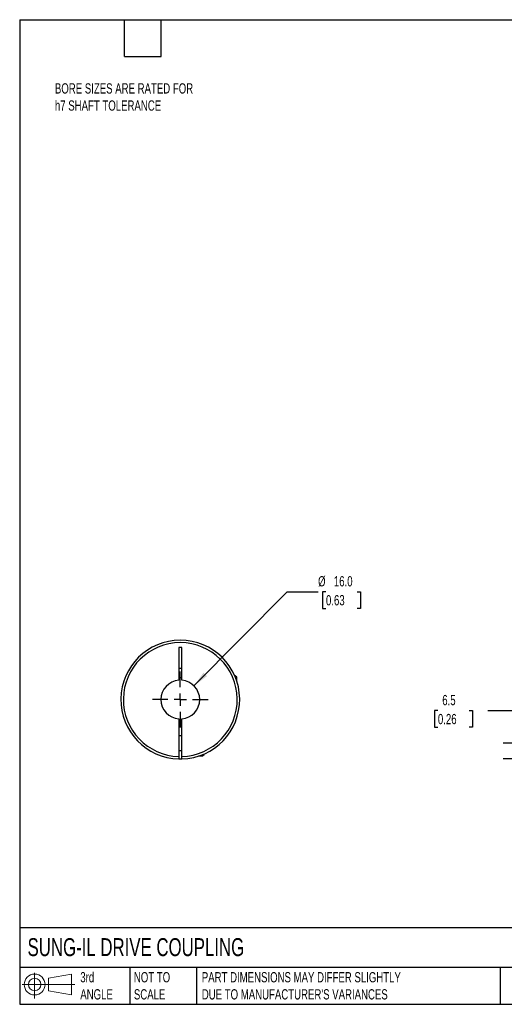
# Model space of a CAD drawing. Header units: millimetres. Extents: x 13 to 546, y 13 to 419.
# Tile 1 of 3: x 13 to 213, y 13 to 419. Entities that reach past the tile are written whole.
import ezdxf

# ---------------------------------------------------------------- set-up
doc = ezdxf.new("R2010")
doc.units = ezdxf.units.MM
doc.header["$LTSCALE"] = 2
doc.linetypes.add('SLD-Center', pattern=[19.05, 15.24, -1.27, 1.27, -1.27])
doc.linetypes.add('SLD-Solid', pattern=[0])
doc.layers.add('CENTER', color=40, linetype='SLD-Center')
doc.layers.add('SLD-DEFPOINTS', color=7, linetype='Continuous')
doc.layers.add('DIMENSIONS', color=140, linetype='SLD-Solid', lineweight=25)
doc.layers.add('TEXT', color=140, linetype='SLD-Solid', lineweight=25)
doc.styles.add('SLDTEXTSTYLE0', font='TXT', dxfattribs={"width": 0.7})
doc.dimstyles.new('SLDDIMSTYLE0', dxfattribs={"dimtxt": 4.316016, "dimasz": 6.604, "dimexe": 0, "dimexo": 0.0625, "dimgap": 1.079004, "dimtad": 0, "dimtih": 1, "dimtoh": 1, "dimdec": 1, "dimrnd": 1e-09, "dimzin": 12, "dimdsep": 46, "dimtxsty": 'SLDTEXTSTYLE0', "dimsah": 1, "dimcen": 0.09, "dimadec": 0, "dimazin": 3, "dimtfac": 1, "dimtdec": 1, "dimtmove": 0, "dimatfit": 0, "dimfxl": 0, "dimfrac": 2, "dimtolj": 1, "dimtzin": 12, "dimarcsym": 0})
doc.dimstyles.new('SLDDIMSTYLE3', dxfattribs={"dimtxt": 4.316016, "dimasz": 6.604, "dimexe": 0, "dimexo": 0.0625, "dimgap": 1.079004, "dimtad": 0, "dimtih": 1, "dimtoh": 1, "dimdec": 1, "dimrnd": 1e-09, "dimzin": 4, "dimdsep": 46, "dimtxsty": 'SLDTEXTSTYLE0', "dimsah": 1, "dimcen": 0, "dimadec": 0, "dimazin": 1, "dimtfac": 1, "dimtdec": 1, "dimtofl": 0, "dimtmove": 0, "dimatfit": 3, "dimfxl": 0, "dimfrac": 2, "dimtolj": 1, "dimtzin": 12, "dimarcsym": 0})

# ---------------------------------------------------------------- blocks, each defined once
blk = doc.blocks.new('Block11')
at = {"color": 7, "linetype": 'SLD-Solid', "lineweight": 18}
for p, q in [((5.18, 10.62), (5.18, 0)), ((10.96, 8.33), (20.35, 10.06)), ((10.96, 3.19), (10.96, 8.33)), ((20.35, 10.06), (20.35, 1.46)), ((0, 5.76), (21.75, 5.76)), ((10.96, 3.19), (20.35, 1.46))]:
    blk.add_line(p, q, dxfattribs=at)
for radius in [4.3, 2.57]:
    blk.add_circle((5.18, 5.76), radius, dxfattribs=at)
blk = doc.blocks.new('Block12')
at = {"layer": 'SLD-DEFPOINTS'}
blk.add_blockref('Block11', (0, 0), dxfattribs=at)
blk = doc.blocks.new('_D_1')
at = {"layer": 'DIMENSIONS'}
for p, q in [((185.24, 133.96), (183.79, 133.96)), ((183.79, 133.96), (183.79, 127.1)), ((198.07, 133.96), (199.52, 133.96)), ((199.52, 133.96), (199.52, 127.1)), ((205.85, 133.96), (218.55, 133.96)), ((218.55, 133.96), (218.55, 120.49)), ((183.79, 127.1), (185.24, 127.1)), ((199.52, 127.1), (198.07, 127.1)), ((235.53, 120.49), (212.2, 120.49)), ((237.07, 114), (212.2, 114)), ((218.55, 114), (218.55, 101.3))]:
    blk.add_line(p, q, dxfattribs=at)
for points in [[(218.55, 120.49), (219.57, 127.1), (217.53, 127.1)], [(218.55, 114), (217.53, 107.4), (219.57, 107.4)]]:
    blk.add_solid(points, dxfattribs=at)
at = {"layer": 'DIMENSIONS', "char_height": 4.233, "attachment_point": 1, "style": 'SLDTEXTSTYLE0'}
for s, insert in [('6.5', (187.04, 140.38)), ('0.26', (185.24, 132.55))]:
    blk.add_mtext(s, dxfattribs=dict(at, insert=insert))
blk = doc.blocks.new('_D_8')
at = {"layer": 'DIMENSIONS'}
for p, q in [((84.59, 144.17), (123.1, 182.99)), ((123.1, 182.99), (135.8, 182.99)), ((139.06, 182.99), (137.61, 182.99)), ((137.61, 182.99), (137.61, 176.13)), ((151.88, 182.99), (153.33, 182.99)), ((153.33, 182.99), (153.33, 176.13)), ((137.61, 176.13), (139.06, 176.13)), ((153.33, 176.13), (151.88, 176.13))]:
    blk.add_line(p, q, dxfattribs=at)
blk.add_solid([(84.59, 144.17), (89.97, 148.15), (88.52, 149.58)], dxfattribs=at)
at = {"layer": 'DIMENSIONS', "char_height": 4.233, "attachment_point": 1, "style": 'SLDTEXTSTYLE0'}
for s, insert in [('%%c', (135.8, 189.42)), ('16.0', (142.32, 189.42)), ('0.63', (139.06, 181.59))]:
    blk.add_mtext(s, dxfattribs=dict(at, insert=insert))
blk = doc.blocks.new('SW_CENTERMARKSYMBOL_3')
at = {"layer": 'CENTER', "color": 0}
for p, q in [((0, 5.08), (0, 11.54)), ((-5.08, 0), (-11.54, 0)), ((0, 0), (-2.54, 0)), ((0, 0), (0, 2.54)), ((0, 0), (0, -2.54)), ((0, 0), (2.54, 0)), ((5.08, 0), (11.54, 0)), ((0, -5.08), (0, -11.54))]:
    blk.add_line(p, q, dxfattribs=at)

msp = doc.modelspace()

# ---------------------------------------------------------------- linework, layer by layer
for p, q in [((79.61, 159.99), (78.31, 159.99)), ((78.31, 159.99), (78.31, 146.47)), ((79.61, 146.47), (79.61, 159.99)), ((78.31, 151.49), (79.61, 151.49)), ((101.66, 148.29), (101.42, 148.29)), ((102.26, 147.69), (101.66, 148.29)), ((102.26, 147.69), (101.67, 147.69)), ((102.26, 146.07), (102.26, 147.69)), ((78.31, 130.52), (78.31, 115)), ((79.61, 115), (79.61, 130.52)), ((79.61, 123.49), (78.31, 123.49)), ((78.31, 117.49), (79.61, 117.49)), ((86.53, 115.19), (88.16, 115.19)), ((88.16, 115.19), (88.76, 115.79)), ((88.16, 115.19), (88.16, 115.79)), ((88.76, 115.79), (88.76, 116.04))]:
    msp.add_line(p, q)
for radius, start, end in [(24.5, 271.5203, 268.4797), (23.5, 271.585, 268.415), (8, 94.6604, 265.3396), (9, 85.8584, 94.1416), (8, 274.6604, 85.3396), (9, 265.8584, 274.1416), (24.5, 268.4797, 271.5203)]:
    msp.add_arc((78.96, 138.49), radius, start, end)
for points in [[(78.31, 115), (78.31, 114.87), (78.31, 114.74), (78.31, 114.5), (78.31, 114.39), (78.31, 114.11), (78.31, 114), (78.31, 114)], [(79.61, 114), (79.61, 114), (79.61, 114.03), (79.61, 114.13), (79.61, 114.2), (79.61, 114.48), (79.61, 114.74), (79.61, 115)]]:
    msp.add_open_spline(points, degree=3, knots=[0, 0, 0, 0, 0.25, 0.25, 0.5, 0.5, 1, 1, 1, 1])
at = {"layer": 'TEXT'}
for p, q in [((12.7, 419.1), (546.1, 419.1)), ((12.7, 419.1), (12.7, 12.7)), ((55.88, 403.86), (55.88, 419.1)), ((71.12, 403.86), (71.12, 419.1)), ((55.88, 403.86), (71.12, 403.86)), ((546.1, 44.25), (12.7, 44.25)), ((546.1, 27.94), (12.7, 27.94)), ((58.09, 27.94), (58.09, 12.7)), ((85.67, 27.94), (85.67, 12.7)), ((210.97, 27.94), (210.97, 12.7)), ((12.7, 12.7), (546.1, 12.7))]:
    msp.add_line(p, q, dxfattribs=at)

# ---------------------------------------------------------------- block references
at = {"layer": 'CENTER'}
msp.add_blockref('SW_CENTERMARKSYMBOL_3', (78.96, 138.49), dxfattribs=at)
at = {"layer": 'SLD-DEFPOINTS'}
msp.add_blockref('Block12', (13.68, 15.11), dxfattribs=at)

# ---------------------------------------------------------------- texts
at = {"layer": 'TEXT', "attachment_point": 1, "style": 'SLDTEXTSTYLE0'}
for s, insert, char_height in [('BORE SIZES ARE RATED FOR^Jh7 SHAFT TOLERANCE', (27.23, 392.85), 4.2333), ('SUNG-IL DRIVE COUPLING', (15.93, 40), 7.4083), ('3rd^JANGLE', (37.7, 25.99), 4.233), ('NOT TO^JSCALE', (59.81, 25.99), 4.2333), ("PART DIMENSIONS MAY DIFFER SLIGHTLY ^JDUE TO MANUFACTURER'S VARIANCES", (87.83, 25.99), 4.2333)]:
    msp.add_mtext(s, dxfattribs=dict(at, insert=insert, char_height=char_height))

# ---------------------------------------------------------------- dimensions: what is measured, and where the dimension line sits
at = {"layer": 'DIMENSIONS'}
dim = msp.add_diameter_dim_2p(p1=(73.33, 132.81), p2=(84.59, 144.17), dimstyle='SLDDIMSTYLE3', dxfattribs=at)
dim.commit()
dim.dimension.update_dxf_attribs({"geometry": '_D_8', "text_midpoint": (145.47, 182.99), "dimtype": 163})
dim = msp.add_linear_dim(base=(218.55, 120.49), p1=(239.61, 114), p2=(238.07, 120.49), angle=90, dimstyle='SLDDIMSTYLE0', dxfattribs=at)
dim.commit()
dim.dimension.update_dxf_attribs({"geometry": '_D_1', "text_midpoint": (218.55, 133.96), "dimtype": 160})

doc.saveas('drawing.dxf')
